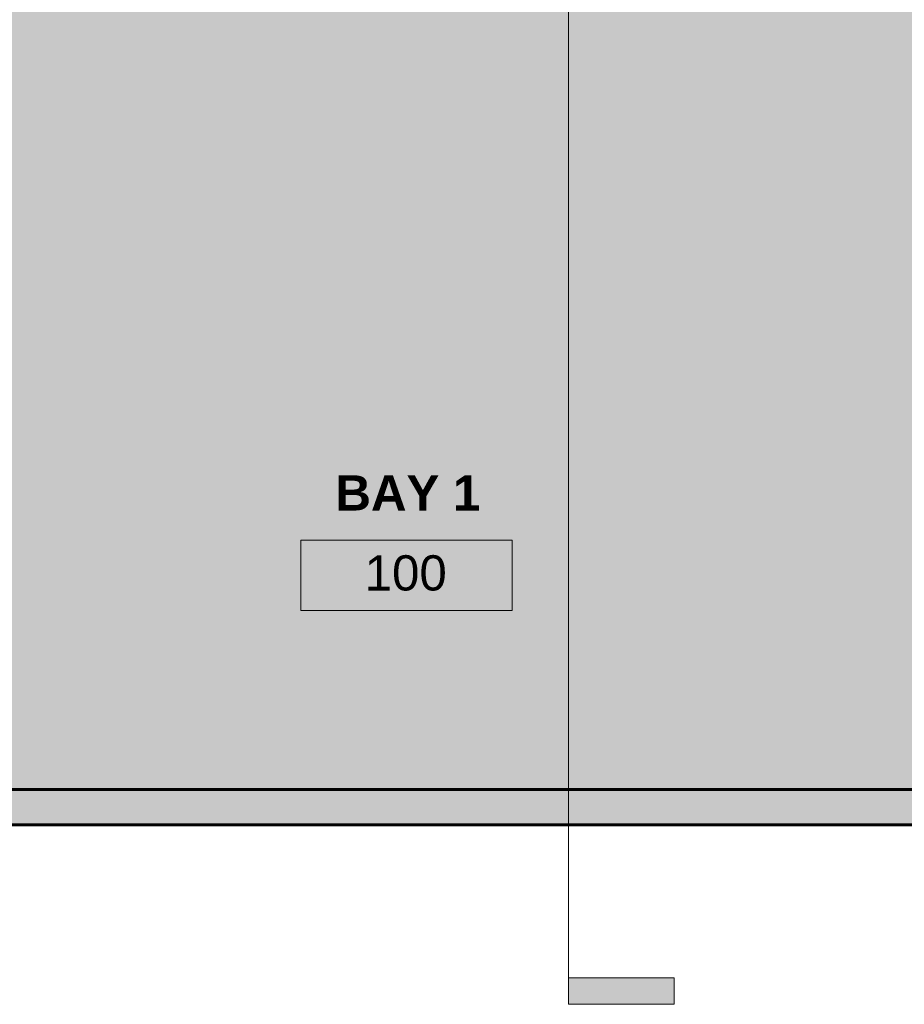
# Model space of a CAD drawing. Header units: inches. Extents: x -2835 to 447, y -63 to 390.
# Tile 26 of 92: x -1777 to -1576, y -49 to 175. Entities that reach past the tile are written whole.
import ezdxf

# ---------------------------------------------------------------- set-up
doc = ezdxf.new("R2010")
doc.units = ezdxf.units.IN
doc.header["$MEASUREMENT"] = 0
doc.linetypes.add('Grid Line 1_2_', pattern=[0.875, 0.5, -0.125, 0.125, -0.125])
for name, color, linetype, lineweight in [('A-AREA-IDEN', 2, 'Continuous', 9), ('A-FLOR', 192, 'Continuous', 18), ('A-FLOR-LEVL', 51, 'Continuous', 9), ('A-FLOR-PATT', 8, 'Continuous', 60), ('A-WALL-PATT', 111, 'Continuous', 18), ('G-ANNO-SYMB', 111, 'Continuous', 9)]:
    doc.layers.add(name, color=color, linetype=linetype, lineweight=lineweight)
doc.styles.add('Arial', font='arial.ttf', dxfattribs={"height": 0.125})
doc.styles.add('Arial_B', font='arialbd.ttf', dxfattribs={"height": 0.125})

# ---------------------------------------------------------------- blocks, each defined once
blk = doc.blocks.new('Room Tag - Room Tag-42828-BUILDING LONGITUDINAL SECTION')
at = {"layer": 'A-AREA-IDEN'}
for p, q in [((-3147.41, 56.63), (-3147.41, 40.63)), ((-3147.41, 56.63), (-3099.41, 56.63)), ((-3099.41, 56.63), (-3099.41, 40.63)), ((-3147.41, 40.63), (-3099.41, 40.63))]:
    blk.add_line(p, q, dxfattribs=at)
blk = doc.blocks.new('Section - 3_32_ x 3_8_-18514-BUILDING LONGITUDINAL SECTION')
at = {"layer": 'G-ANNO-SYMB'}
blk.add_hatch(color=256, dxfattribs=at).paths.add_polyline_path([(-3062.62, -42.79), (-3086.62, -42.79), (-3086.62, -48.79), (-3062.62, -48.79)])
for p, q in [((-3086.62, -48.79), (-3086.62, -42.79)), ((-3086.62, -42.79), (-3062.62, -42.79)), ((-3062.62, -42.79), (-3062.62, -48.79)), ((-3062.62, -48.79), (-3086.62, -48.79))]:
    blk.add_line(p, q, dxfattribs=at)

msp = doc.modelspace()

# ---------------------------------------------------------------- hatches: boundary and pattern name
at = {"layer": 'A-FLOR-PATT', "lineweight": 9}
h = msp.add_hatch(dxfattribs=at)
h.set_pattern_fill('FP2_6', color=256, style=0, pattern_type=2)
h.set_pattern_definition([(50, (-1163.109, 154), (18.36206, -1.60683), [1.92, -21.12]), (355, (-1163.109, 154), (-3.55226, 19.2559), [1.536, -16.896]), (100.451, (-1161.579, 153.866), (14.8102, 17.6493), [1.632, -17.949]), (46.184, (-1163.11, 159.12), (27.32125, -4.2376), [2.88, -31.68]), (96.636, (-1160.832, 158.767), (23.9275, 24.9372), [2.448, -26.924]), (351.184, (-1163.11, 159.12), (23.9276, 24.9374), [2.304, -25.344]), (21, (-1160.549, 157.84), (15.2808, -10.30746), [1.92, -21.12]), (326, (-1160.549, 157.84), (6.22856, 18.56374), [1.536, -16.896]), (71.451, (-1159.276, 156.981), (21.50985, 8.2563), [1.632, -17.949]), (37.5, (-1163.109, 154), (0.311095, 8.522537), [0.845, -15.846, 0.845, -16.307, -16.96]), (37.5, (-1163.109, 154), (0.311095, 8.522537), [-33.843, 0.845, -16.115]), (7.5, (-1163.109, 154), (6.73464, 10.09743), [0.845, -8.934, 0.845, -15.462, -6.464]), (7.5, (-1163.109, 154), (6.73464, 10.09743), [-26.086, 0.845, -5.619]), (327.5, (-1168.818, 154), (13.66611, -0.577186), [0.845, -5.555, 0.845, -19.123, -26.496]), (327.5, (-1168.818, 154), (13.66611, -0.577186), [-26.368, 0.845, -25.651]), (317.5, (-1171.378, 154), (14.92985, 2.56286), [0.845, -7.475, 0.845, -12.416, -18.816]), (317.5, (-1171.378, 154), (14.92985, 2.56286), [-21.581, 0.845, -17.971])])
h.paths.add_polyline_path([(-1805.1, -8), (-1425.1, -8), (-1425.1, 0), (-1805.1, 0)])
h.paths.add_polyline_path([(-657.1, -8), (-657.1, 0), (-1037.1, 0), (-1037.1, -8), (-695.59, -8)])
at = {"layer": 'A-WALL-PATT', "lineweight": 9}
h = msp.add_hatch(dxfattribs=at)
h.set_pattern_fill('FP2_7', color=256, style=0, pattern_type=2)
h.set_pattern_definition([(0, (-1163.109, 154), (20.48, 5.12), [0.845, -14.515, 0.845, -14.515, -81.92]), (0, (-1163.109, 154), (20.48, 5.12), [-30.72, 0.845, -29.875, 0.845, -14.515, -35.84]), (0, (-1163.109, 154), (20.48, 5.12), [-76.8, 0.845, -9.395, 0.845, -24.755]), (120, (-1155.429, 156.56), (-14.67405, 15.1762), [0.845, -14.515, 0.845, -14.515, -81.92]), (120, (-1155.429, 156.56), (-14.67405, 15.1762), [-30.72, 0.845, -29.875, 0.845, -14.515, -35.84]), (120, (-1155.429, 156.56), (-14.67405, 15.1762), [-76.8, 0.845, -9.395, 0.845, -24.755]), (240, (-1152.869, 166.8), (-5.80595, -20.2962), [0.845, -14.515, 0.845, -14.515, -81.92]), (240, (-1152.869, 166.8), (-5.80595, -20.2962), [-30.72, 0.845, -29.875, 0.845, -14.515, -35.84]), (240, (-1152.869, 166.8), (-5.80595, -20.2962), [-76.8, 0.845, -9.395, 0.845, -24.755])])
h.paths.add_polyline_path([(-1825.1, 0), (-1558.1, 0), (-1558.1, 120), (-1405.1, 120), (-1405.1, 279.69), (-1825.1, 279.69), (-1825.1, 4.33)])

# ---------------------------------------------------------------- linework, layer by layer
at = {"layer": 'A-FLOR', "lineweight": 60}
for p, q in [((-1425.1, 0), (-1805.1, 0)), ((-1805.1, -8), (-1425.1, -8))]:
    msp.add_line(p, q, dxfattribs=at)
at = {"layer": 'A-FLOR-LEVL', "linetype": 'Grid Line 1_2_'}
msp.add_line((-1977.67, 0), (-402.92, 0), dxfattribs=at)
at = {"layer": 'G-ANNO-SYMB'}
msp.add_line((-1652.12, 343.17), (-1652.12, -42.79), dxfattribs=at)

# ---------------------------------------------------------------- block references
at = {"layer": 'A-AREA-IDEN'}
msp.add_blockref('Room Tag - Room Tag-42828-BUILDING LONGITUDINAL SECTION', (1434.49, 0), dxfattribs=at)
at = {"layer": 'G-ANNO-SYMB'}
msp.add_blockref('Section - 3_32_ x 3_8_-18514-BUILDING LONGITUDINAL SECTION', (1434.49, 0), dxfattribs=at)

# ---------------------------------------------------------------- texts
at = {"layer": 'A-AREA-IDEN', "char_height": 8, "attachment_point": 1}
for s, insert, width, style in [('BAY 1', (-1705.07, 71.34), 38.986, 'Arial_B'), ('100', (-1698.43, 53.18), 22.422, 'Arial')]:
    msp.add_mtext(s, dxfattribs=dict(at, insert=insert, width=width, style=style))

doc.saveas('drawing.dxf')
